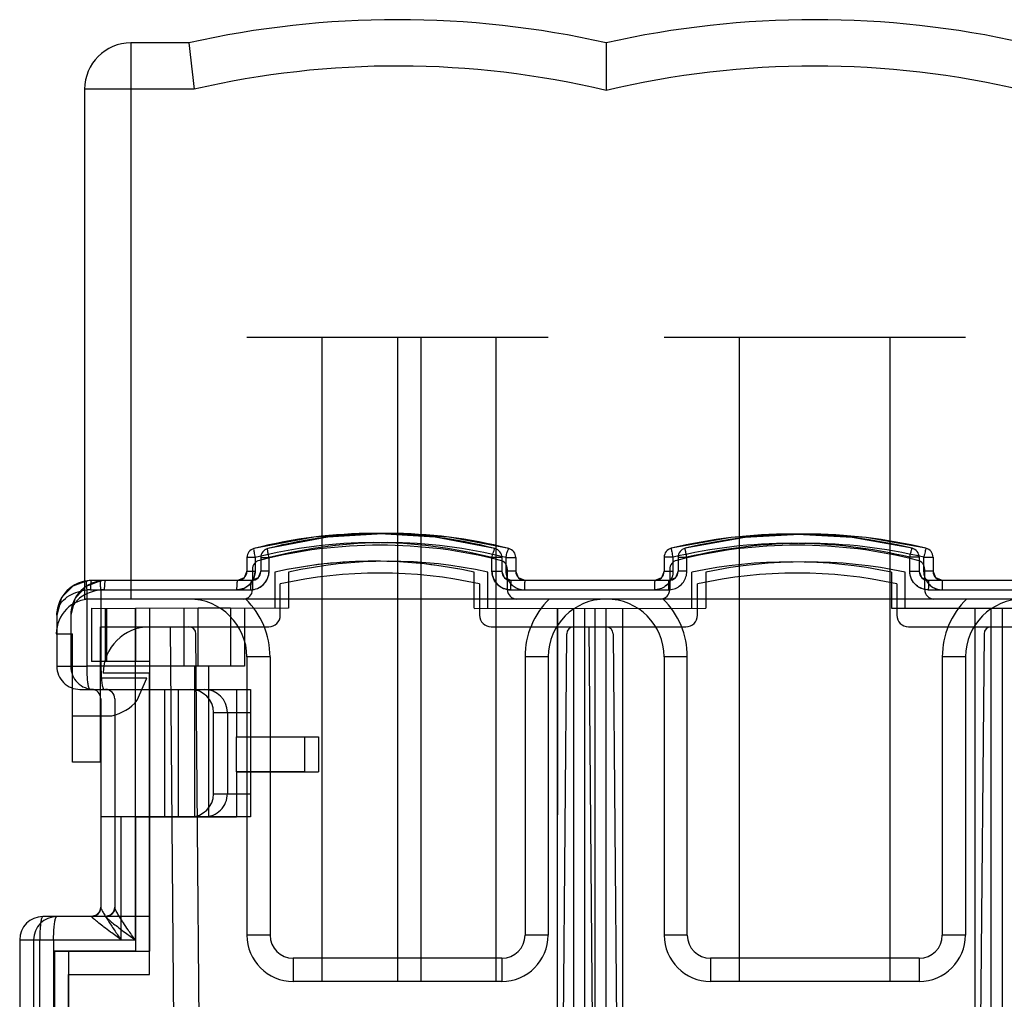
# Model space of a CAD drawing. Header units: millimetres. Extents: x 12.7 to 97.9, y 37.9 to 115.1.
# Tile 2 of 4: x 12.7 to 55.2, y 72.9 to 115.1. Entities that reach past the tile are written whole.
import ezdxf

# ---------------------------------------------------------------- set-up
doc = ezdxf.new("R2010")
doc.units = ezdxf.units.MM
doc.header["$LTSCALE"] = 9.928745
doc.layers.get('0').update_dxf_attribs({"linetype": 'CONTINUOUS'})
doc.layers.add('INTFCLR_14552', color=7, linetype='CONTINUOUS')
doc.layers.add('INTFCLR_40899', color=7, linetype='CONTINUOUS')

msp = doc.modelspace()

# ---------------------------------------------------------------- linework, layer by layer
at = {"color": 7}
for p, q in [((22.781, 91.413), (22.781, 90.531)), ((33.781, 90.531), (33.781, 91.413)), ((40.781, 91.413), (40.781, 90.531)), ((51.781, 90.531), (51.781, 91.413)), ((23.981, 89.431), (23.981, 90.781)), ((32.581, 90.781), (32.581, 89.431)), ((41.981, 89.431), (41.981, 90.781)), ((50.581, 90.781), (50.581, 89.431)), ((22.381, 90.131), (15.821, 90.131)), ((40.381, 90.131), (34.181, 90.131)), ((58.381, 90.131), (52.181, 90.131)), ((16.221, 83.091), (16.221, 88.931)), ((16.221, 88.931), (23.481, 88.931)), ((19.657, 41.231), (19.241, 88.931)), ((33.081, 88.931), (41.481, 88.931)), ((37.291, 88.931), (37.707, 41.231)), ((51.081, 88.931), (59.481, 88.931)), ((14.321, 88.631), (15.021, 88.631)), ((15.021, 83.091), (15.021, 88.631)), ((20.718, 45.709), (20.343, 88.631)), ((35.963, 45.709), (36.338, 88.633)), ((38.343, 88.633), (38.718, 45.709)), ((54.338, 88.633), (53.963, 45.709)), ((18.221, 86.711), (16.221, 86.711)), ((18.341, 86.931), (16.341, 86.931)), ((17.811, 85.763), (18.221, 86.711)), ((18.341, 73.931), (18.341, 86.931)), ((15.021, 85.091), (16.721, 85.091)), ((16.221, 83.091), (15.021, 83.091)), ((14.841, 38.931), (14.841, 73.931)), ((14.841, 73.931), (18.341, 73.931))]:
    msp.add_line(p, q, dxfattribs=at)
for centre, radius, start, end in [((28.281, 71.454), 21, 75.674, 104.326), ((46.281, 71.454), 21, 75.674, 104.326), ((23.181, 91.413), 0.4, 104.3339, 180), ((33.381, 91.413), 0.4, 0, 75.6661), ((41.181, 91.413), 0.4, 104.3339, 180), ((51.381, 91.413), 0.4, 0, 75.6661), ((28.281, 71.454), 19.8, 77.457, 102.543), ((46.281, 71.454), 19.8, 77.457, 102.543), ((22.381, 90.531), 0.4, 270, 360), ((34.181, 90.531), 0.4, 180, 270), ((40.381, 90.531), 0.4, 270, 360), ((52.181, 90.531), 0.4, 180, 270), ((15.821, 88.631), 1.5, 90, 180), ((23.481, 89.431), 0.5, 270, 360), ((33.081, 89.431), 0.5, 180, 270), ((41.481, 89.431), 0.5, 270, 360), ((51.081, 89.431), 0.5, 180, 270), ((18.341, 86.931), 2, 90, 180), ((20.043, 88.631), 0.3, 0.5, 90), ((36.638, 88.631), 0.3, 90, 179.5), ((38.043, 88.631), 0.3, 0.5, 90), ((54.638, 88.631), 0.3, 90, 179.5), ((16.272, 87.04), 2, 282.9722, 320.3262)]:
    msp.add_arc(centre, radius, start, end, dxfattribs=at)
at = {"layer": 'INTFCLR_14552', "color": 7}
for p, q in [((17.54, 114.131), (17.54, 90.131)), ((20.04, 114.131), (17.54, 114.131)), ((15.54, 112.131), (15.54, 90.131)), ((20.265, 112.131), (15.54, 112.131)), ((22.54, 101.431), (35.54, 101.431)), ((25.79, 73.631), (25.79, 101.431)), ((29.04, 101.431), (29.04, 73.631)), ((30.04, 101.431), (30.04, 73.631)), ((33.29, 73.631), (33.29, 101.431)), ((40.54, 101.431), (53.54, 101.431)), ((43.79, 73.631), (43.79, 101.431)), ((50.29, 73.631), (50.29, 101.431)), ((96.54, 90.131), (15.54, 90.131)), ((22.54, 87.631), (22.54, 75.631)), ((23.54, 87.631), (22.54, 87.631)), ((23.54, 87.631), (23.54, 75.631)), ((34.54, 87.641), (34.54, 75.631)), ((35.54, 87.641), (34.54, 87.641)), ((35.54, 87.641), (35.54, 75.631)), ((40.54, 87.641), (40.54, 75.631)), ((41.54, 87.641), (40.54, 87.641)), ((41.54, 75.631), (41.54, 87.641)), ((52.54, 87.641), (52.54, 75.631)), ((53.54, 87.641), (52.54, 87.641)), ((53.54, 87.641), (53.54, 75.631)), ((23.54, 75.631), (22.54, 75.631)), ((35.54, 75.631), (34.54, 75.631)), ((41.54, 75.631), (40.54, 75.631)), ((53.54, 75.631), (52.54, 75.631)), ((24.54, 74.631), (24.54, 73.631)), ((33.54, 74.631), (24.54, 74.631)), ((33.54, 74.631), (33.54, 73.631)), ((42.54, 74.631), (42.54, 73.631)), ((51.54, 74.631), (42.54, 74.631)), ((51.54, 74.631), (51.54, 73.631)), ((33.54, 73.631), (24.54, 73.631)), ((51.54, 73.631), (42.54, 73.631))]:
    msp.add_line(p, q, dxfattribs=at)
for centre, radius, start, end in [((29.04, 74.131), 41, 77.3196, 102.6804), ((47.04, 74.131), 41, 77.3196, 102.6804), ((17.54, 112.131), 2, 90, 180), ((734.761, 193.535), 719.118, 186.339468, 186.499824), ((29.04, 74.131), 39, 76.6576, 103.0028), ((47.04, 74.131), 39, 76.6576, 103.3424), ((20.04, 87.631), 2.5, 0, 90), ((20.04, 87.631), 3.5, 0, 45.5863), ((38.03, 87.641), 3.49, 134.4808, 180.0002), ((38.03, 87.641), 2.49, 90, 180), ((38.05, 87.641), 2.49, 0, 90), ((38.05, 87.641), 3.49, 0, 45.5193), ((56.03, 87.641), 3.49, 134.4808, 180.0002), ((56.03, 87.641), 2.49, 90, 180), ((24.54, 75.631), 2, 180, 270), ((24.54, 75.631), 1, 180, 269.9995), ((33.54, 75.631), 2, 270, 360), ((33.54, 75.631), 1, 270.0005, 360), ((42.54, 75.631), 2, 180, 270), ((42.54, 75.631), 1, 180, 269.9995), ((51.54, 75.631), 2, 270, 360), ((51.54, 75.631), 1, 270.0005, 360)]:
    msp.add_arc(centre, radius, start, end, dxfattribs=at)
msp.add_open_spline([(38.04, 114.131), (38.04, 114.107), (38.04, 114.009), (38.04, 113.795), (38.04, 113.463), (38.04, 113.052), (38.04, 112.582), (38.04, 112.254), (38.04, 112.078)], degree=3, knots=[0, 0, 0, 0, 0.035028, 0.142338, 0.313412, 0.520743, 0.742379, 1, 1, 1, 1], dxfattribs=at)
at = {"layer": 'INTFCLR_40899', "color": 7}
for p, q in [((22.541, 91.923), (22.541, 91.331)), ((22.899, 91.923), (22.541, 91.923)), ((22.898, 91.923), (22.898, 91.331)), ((22.898, 91.923), (22.898, 91.331)), ((23.141, 91.923), (23.141, 91.331)), ((23.141, 91.923), (23.498, 91.923)), ((23.498, 91.331), (23.498, 91.923)), ((23.498, 91.331), (23.498, 91.923)), ((33.112, 91.331), (33.112, 91.923)), ((33.541, 91.923), (33.112, 91.923)), ((33.112, 91.331), (33.112, 91.923)), ((33.541, 91.923), (33.541, 91.331)), ((33.712, 91.923), (33.712, 91.331)), ((33.712, 91.923), (34.141, 91.923)), ((33.712, 91.923), (33.712, 91.331)), ((34.141, 91.923), (34.141, 91.331)), ((40.541, 91.931), (40.541, 91.331)), ((40.922, 91.931), (40.541, 91.931)), ((40.922, 91.931), (40.922, 91.331)), ((40.922, 91.931), (40.922, 91.331)), ((41.141, 91.931), (41.141, 91.331)), ((41.141, 91.931), (41.522, 91.931)), ((41.522, 91.331), (41.522, 91.931)), ((41.522, 91.331), (41.522, 91.931)), ((51.135, 91.331), (51.135, 91.931)), ((51.541, 91.931), (51.135, 91.931)), ((51.135, 91.331), (51.135, 91.931)), ((51.541, 91.931), (51.541, 91.331)), ((51.735, 91.931), (51.735, 91.331)), ((51.735, 91.931), (52.141, 91.931)), ((51.735, 91.931), (51.735, 91.331)), ((52.141, 91.931), (52.141, 91.331)), ((22.541, 91.331), (22.898, 91.331)), ((23.498, 91.331), (23.141, 91.331)), ((33.112, 91.331), (33.541, 91.331)), ((34.141, 91.331), (33.712, 91.331)), ((40.541, 91.331), (40.922, 91.331)), ((41.522, 91.331), (41.141, 91.331)), ((51.135, 91.331), (51.541, 91.331)), ((52.141, 91.331), (51.735, 91.331)), ((22.741, 90.931), (15.84, 90.931)), ((23.741, 91.291), (23.74, 89.73)), ((23.741, 91.291), (23.741, 89.731)), ((24.341, 91.291), (24.341, 89.731)), ((32.34, 89.732), (32.341, 91.291)), ((32.341, 89.731), (32.341, 91.291)), ((32.941, 89.731), (32.941, 91.291)), ((40.741, 90.931), (33.941, 90.931)), ((41.741, 89.731), (41.741, 91.291)), ((42.341, 91.291), (42.341, 89.731)), ((50.341, 91.291), (50.341, 89.731)), ((50.941, 89.731), (50.941, 91.291)), ((58.741, 90.931), (51.941, 90.931)), ((15.645, 87.231), (15.645, 90.522)), ((15.646, 87.231), (15.646, 90.522)), ((15.789, 90.531), (22.697, 90.531)), ((16.245, 90.522), (16.245, 87.231)), ((16.246, 90.522), (16.246, 87.231)), ((33.913, 90.531), (40.721, 90.531)), ((51.936, 90.531), (58.745, 90.531)), ((15.841, 89.731), (15.841, 87.431)), ((15.841, 89.731), (17.741, 89.73)), ((16.441, 87.431), (16.441, 89.731)), ((16.501, 87.431), (16.501, 89.731)), ((17.741, 86.231), (17.74, 89.731)), ((20.441, 89.731), (17.741, 89.73)), ((18.341, 89.731), (18.341, 86.231)), ((19.84, 87.232), (19.841, 89.73)), ((19.841, 87.231), (19.841, 89.731)), ((20.441, 87.231), (20.441, 89.731)), ((21.841, 89.731), (20.441, 89.731)), ((21.841, 89.731), (21.84, 87.23)), ((21.841, 89.731), (21.841, 87.231)), ((24.341, 89.731), (21.841, 89.73)), ((22.441, 89.731), (22.441, 87.231)), ((32.34, 89.73), (42.341, 89.731)), ((35.93, 58.429), (35.951, 89.73)), ((35.941, 58.431), (35.941, 89.731)), ((36.641, 46.081), (36.641, 89.731)), ((37.118, 40.431), (37.118, 89.731)), ((37.564, 40.431), (37.564, 89.731)), ((38.041, 46.081), (38.041, 89.731)), ((38.741, 89.731), (38.741, 58.431)), ((50.341, 89.731), (60.341, 89.731)), ((53.941, 89.731), (53.941, 58.431)), ((54.641, 46.081), (54.641, 89.731)), ((55.137, 40.431), (55.137, 89.731)), ((14.341, 89.431), (14.341, 87.231)), ((14.941, 89.431), (14.941, 87.231)), ((14.341, 87.231), (15.646, 87.231)), ((22.441, 87.231), (15.646, 87.231)), ((18.341, 87.431), (15.841, 87.431)), ((20.291, 80.731), (20.291, 87.231)), ((20.291, 80.731), (20.291, 87.231)), ((20.891, 87.231), (20.891, 80.731)), ((20.891, 87.231), (20.891, 80.731)), ((15.341, 86.231), (17.741, 86.231)), ((17.74, 86.23), (22.691, 86.231)), ((17.741, 80.731), (17.741, 86.231)), ((18.341, 86.231), (18.341, 80.731)), ((18.991, 86.231), (18.991, 80.731)), ((19.591, 80.731), (19.591, 86.231)), ((22.091, 86.23), (22.09, 84.182)), ((22.091, 86.231), (22.091, 84.181)), ((22.691, 86.231), (22.691, 84.181)), ((16.241, 85.831), (16.241, 76.819)), ((16.841, 85.831), (16.841, 76.819)), ((21.101, 81.731), (21.101, 85.231)), ((21.101, 85.231), (22.691, 85.231)), ((21.701, 85.231), (21.701, 81.731)), ((22.09, 84.18), (25.624, 84.181)), ((22.091, 82.681), (22.091, 84.181)), ((22.691, 84.181), (22.691, 82.681)), ((25.024, 84.181), (25.024, 82.681)), ((25.024, 84.18), (25.024, 82.68)), ((25.624, 84.181), (25.624, 82.681)), ((22.091, 82.682), (22.09, 80.73)), ((25.024, 82.68), (22.091, 82.682)), ((22.091, 82.681), (22.091, 80.731)), ((22.091, 82.681), (25.624, 82.681)), ((22.691, 82.681), (22.691, 80.731)), ((21.101, 81.731), (22.691, 81.731)), ((17.115, 80.731), (16.241, 80.731)), ((17.115, 75.431), (17.115, 80.731)), ((22.691, 80.731), (17.115, 80.731)), ((17.115, 75.431), (17.115, 80.731)), ((17.715, 80.731), (17.715, 75.431)), ((17.715, 80.731), (17.715, 75.431)), ((17.743, 80.732), (17.739, 74.93)), ((17.741, 80.731), (17.741, 74.931)), ((18.341, 80.731), (18.341, 74.931)), ((18.341, 76.431), (13.74, 76.431)), ((12.741, 75.431), (12.741, 71.431)), ((12.741, 75.431), (13.604, 75.431)), ((13.341, 75.431), (13.341, 71.431)), ((13.604, 71.431), (13.604, 75.431)), ((13.604, 75.431), (17.715, 75.431)), ((13.604, 71.431), (13.604, 75.431)), ((14.204, 75.431), (14.204, 71.431)), ((14.204, 75.431), (14.204, 71.431)), ((14.241, 74.932), (14.24, 71.932)), ((17.739, 74.93), (14.241, 74.932)), ((14.241, 74.931), (14.241, 71.931)), ((14.241, 74.931), (18.341, 74.931)), ((14.841, 74.931), (14.841, 71.931))]:
    msp.add_line(p, q, dxfattribs=at)
for points in [[(28.041, 92.964), (25.422, 92.8), (22.842, 92.31)], [(28.641, 92.964), (26.022, 92.8), (23.442, 92.31)], [(33.24, 92.31), (30.661, 92.8), (28.041, 92.964)], [(33.84, 92.31), (31.261, 92.8), (28.641, 92.964)], [(46.041, 92.936), (43.426, 92.782), (40.847, 92.32)], [(46.641, 92.936), (44.026, 92.782), (41.447, 92.32)], [(51.234, 92.32), (48.656, 92.782), (46.041, 92.936)], [(51.834, 92.32), (49.256, 92.782), (46.641, 92.936)], [(22.541, 91.331), (22.425, 91.049), (22.141, 90.931)], [(23.141, 91.331), (23.025, 91.05), (22.741, 90.931)], [(33.941, 90.931), (33.657, 91.049), (33.541, 91.331)], [(34.541, 90.931), (34.257, 91.049), (34.141, 91.331)], [(40.541, 91.331), (40.423, 91.048), (40.141, 90.931)], [(41.141, 91.331), (41.024, 91.048), (40.741, 90.931)], [(51.941, 90.931), (51.658, 91.048), (51.541, 91.331)], [(52.541, 90.931), (52.258, 91.048), (52.141, 91.331)], [(15.645, 90.918), (15.027, 90.691), (14.55, 90.195), (14.341, 89.43)], [(16.246, 90.918), (15.594, 90.669), (15.122, 90.145), (14.941, 89.432)], [(15.841, 90.931), (15.743, 90.928), (15.646, 90.918)], [(16.441, 90.931), (16.343, 90.928), (16.246, 90.918)], [(16.241, 76.831), (16.187, 76.63), (16.04, 76.484), (15.841, 76.431)], [(16.841, 76.831), (16.787, 76.63), (16.64, 76.484), (16.441, 76.431)]]:
    msp.add_lwpolyline(points, dxfattribs=at)
for centre, radius, start, end in [((28.041, 71.964), 21, 75.6661, 104.3339), ((28.641, 71.964), 21, 75.6661, 104.3339), ((46.041, 70.736), 22.2, 76.4706, 103.5294), ((46.641, 70.736), 22.2, 76.4706, 103.5294), ((22.941, 91.923), 0.4, 104.341, 180), ((28.005, 71.911), 20.653, 75.6844, 104.3156), ((23.541, 91.923), 0.4, 104.3337, 180.0009), ((28.605, 71.911), 20.653, 75.6844, 104.3156), ((33.141, 91.923), 0.4, 359.9989, 75.6662), ((33.741, 91.923), 0.4, 0, 75.6637), ((40.941, 91.931), 0.4, 103.5326, 180), ((46.029, 70.68), 21.856, 76.4879, 103.5121), ((41.541, 91.931), 0.4, 103.5293, 180.001), ((46.629, 70.68), 21.856, 76.4879, 103.5121), ((51.141, 91.931), 0.4, 359.999, 76.4706), ((51.741, 91.931), 0.4, 0, 76.4696), ((28.041, 71.964), 19.8, 77.457, 102.543), ((28.034, 72.012), 19.752, 89.9823, 102.5544), ((28.641, 71.964), 19.8, 77.457, 102.543), ((28.038, 71.929), 19.835, 77.4698, 89.9923), ((22.098, 91.331), 0.801, 269.9611, 359.9585), ((22.141, 91.331), 0.4, 270, 360), ((22.698, 91.331), 0.8, 269.9523, 359.9671), ((22.741, 91.331), 0.4, 270, 360), ((33.912, 91.331), 0.8, 180.0225, 270.0598), ((33.941, 91.331), 0.4, 180, 270), ((34.541, 91.331), 0.4, 180, 270), ((40.141, 91.331), 0.4, 270, 360), ((40.741, 91.331), 0.4, 270, 360), ((46.041, 70.736), 21, 78.1844, 101.8156), ((46.641, 70.736), 21, 78.1844, 101.8156), ((51.941, 91.331), 0.4, 180, 270), ((52.541, 91.331), 0.4, 180, 270), ((15.841, 89.431), 1.5, 90, 180), ((16.441, 89.431), 1.5, 90, 180), ((15.789, 89.425), 1.106, 90.0189, 97.4578), ((15.789, 89.428), 1.103, 90.0012, 97.4609), ((16.389, 89.421), 1.11, 90.0293, 97.4461), ((16.389, 89.427), 1.103, 89.9972, 97.4546), ((15.341, 87.231), 1, 180, 270.0002), ((15.941, 87.231), 1, 180, 270.0009), ((15.841, 85.831), 0.4, 359.9919, 90.0105), ((16.441, 85.831), 0.4, 359.9904, 89.9537), ((15.841, 76.831), 0.4, 269.9919, 0.0105), ((16.441, 76.831), 0.4, 270, 360), ((13.741, 75.431), 1, 90, 180), ((14.341, 75.431), 1, 90, 180)]:
    msp.add_arc(centre, radius, start, end, dxfattribs=at)
for centre, major_axis, start_param, end_param in [((20.101, 85.231), (1, 0), 0, 1.570796), ((20.701, 85.231), (0, 1), -1.570796, 0), ((20.101, 81.731), (1, 0), -1.570796, 0), ((20.701, 81.731), (0, 1), -3.141593, -1.570796)]:
    msp.add_ellipse(centre, major_axis=major_axis, ratio=1, start_param=start_param, end_param=end_param, dxfattribs=at)
for points, knots in [([(22.835, 92.297), (22.83, 92.279), (22.838, 92.23), (22.848, 92.147), (22.87, 92.04), (22.889, 91.963), (22.899, 91.923)], [0, 0, 0, 0, 0.143468, 0.375578, 0.670356, 1, 1, 1, 1]), ([(22.842, 92.31), (22.839, 92.309), (22.836, 92.304), (22.836, 92.299), (22.836, 92.297)], [0, 0, 0, 0, 0.543428, 1, 1, 1, 1]), ([(23.442, 92.193), (23.439, 92.214), (23.435, 92.249), (23.433, 92.284), (23.436, 92.309), (23.442, 92.31)], [0, 0, 0, 0, 0.523048, 0.85846, 1, 1, 1, 1]), ([(23.498, 91.923), (23.49, 91.955), (23.475, 92.019), (23.456, 92.109), (23.446, 92.166), (23.442, 92.193)], [0, 0, 0, 0, 0.36703, 0.70786, 1, 1, 1, 1]), ([(33.112, 91.923), (33.12, 91.956), (33.138, 92.022), (33.164, 92.114), (33.182, 92.172), (33.191, 92.199)], [0, 0, 0, 0, 0.364648, 0.705991, 1, 1, 1, 1]), ([(33.191, 92.199), (33.197, 92.22), (33.209, 92.256), (33.224, 92.286), (33.234, 92.311), (33.24, 92.31)], [0, 0, 0, 0, 0.532583, 0.87129, 1, 1, 1, 1]), ([(33.712, 91.923), (33.721, 91.949), (33.734, 92.01), (33.758, 92.1), (33.785, 92.185), (33.807, 92.251), (33.824, 92.287), (33.829, 92.301)], [0, 0, 0, 0, 0.211597, 0.474387, 0.698854, 0.887997, 1, 1, 1, 1]), ([(33.84, 92.31), (33.837, 92.311), (33.833, 92.307), (33.83, 92.303), (33.829, 92.301)], [0, 0, 0, 0, 0.496812, 1, 1, 1, 1]), ([(40.846, 92.309), (40.844, 92.292), (40.857, 92.246), (40.869, 92.162), (40.893, 92.053), (40.913, 91.974), (40.922, 91.931)], [0, 0, 0, 0, 0.134102, 0.363216, 0.662223, 1, 1, 1, 1]), ([(40.847, 92.32), (40.845, 92.32), (40.846, 92.314), (40.846, 92.311), (40.846, 92.309)], [0, 0, 0, 0, 0.476579, 1, 1, 1, 1]), ([(41.462, 92.205), (41.458, 92.225), (41.449, 92.262), (41.449, 92.293), (41.442, 92.319), (41.447, 92.32)], [0, 0, 0, 0, 0.538425, 0.878165, 1, 1, 1, 1]), ([(41.522, 91.931), (41.514, 91.965), (41.499, 92.029), (41.479, 92.12), (41.467, 92.178), (41.462, 92.205)], [0, 0, 0, 0, 0.36652, 0.707581, 1, 1, 1, 1]), ([(51.135, 91.931), (51.144, 91.965), (51.159, 92.03), (51.182, 92.122), (51.196, 92.18), (51.203, 92.207)], [0, 0, 0, 0, 0.365772, 0.706992, 1, 1, 1, 1]), ([(51.203, 92.207), (51.208, 92.227), (51.215, 92.266), (51.231, 92.291), (51.23, 92.321), (51.234, 92.32)], [0, 0, 0, 0, 0.542134, 0.88325, 1, 1, 1, 1]), ([(51.83, 92.311), (51.828, 92.293), (51.811, 92.249), (51.794, 92.165), (51.765, 92.055), (51.745, 91.974), (51.735, 91.931)], [0, 0, 0, 0, 0.131947, 0.361005, 0.661664, 1, 1, 1, 1]), ([(51.834, 92.32), (51.833, 92.321), (51.833, 92.314), (51.829, 92.313), (51.827, 92.312)], [0, 0, 0, 0, 0.424531, 1, 1, 1, 1]), ([(22.898, 91.331), (22.897, 91.248), (22.871, 91.08), (22.756, 90.853), (22.576, 90.673), (22.348, 90.558), (22.18, 90.532), (22.097, 90.531)], [0, 0, 0, 0, 0.199179, 0.399248, 0.599408, 0.799742, 1, 1, 1, 1]), ([(22.697, 90.531), (22.781, 90.532), (22.949, 90.558), (23.176, 90.673), (23.356, 90.854), (23.471, 91.081), (23.497, 91.248), (23.498, 91.331)], [0, 0, 0, 0, 0.200605, 0.401141, 0.601327, 0.801221, 1, 1, 1, 1]), ([(33.913, 90.531), (33.829, 90.532), (33.661, 90.558), (33.434, 90.673), (33.253, 90.854), (33.139, 91.08), (33.113, 91.248), (33.112, 91.331)], [0, 0, 0, 0, 0.200245, 0.400763, 0.600948, 0.800924, 1, 1, 1, 1]), ([(33.712, 91.331), (33.712, 91.245), (33.743, 91.059), (33.872, 90.826), (34.059, 90.659), (34.27, 90.556), (34.429, 90.531), (34.513, 90.531)], [0, 0, 0, 0, 0.2068, 0.441237, 0.624021, 0.798596, 1, 1, 1, 1]), ([(40.922, 91.331), (40.922, 91.244), (40.894, 91.073), (40.775, 90.846), (40.597, 90.671), (40.373, 90.558), (40.206, 90.531), (40.121, 90.531)], [0, 0, 0, 0, 0.207587, 0.406985, 0.604896, 0.794937, 1, 1, 1, 1]), ([(40.922, 91.331), (40.921, 91.247), (40.895, 91.08), (40.78, 90.853), (40.599, 90.673), (40.372, 90.558), (40.204, 90.532), (40.121, 90.531)], [0, 0, 0, 0, 0.199784, 0.399904, 0.599879, 0.799996, 1, 1, 1, 1]), ([(40.721, 90.531), (40.804, 90.532), (40.973, 90.558), (41.2, 90.673), (41.38, 90.853), (41.495, 91.08), (41.521, 91.248), (41.522, 91.331)], [0, 0, 0, 0, 0.20046, 0.400797, 0.600749, 0.800623, 1, 1, 1, 1]), ([(51.936, 90.531), (51.842, 90.531), (51.653, 90.565), (51.388, 90.72), (51.186, 90.985), (51.136, 91.216), (51.135, 91.331)], [0, 0, 0, 0, 0.226273, 0.450995, 0.72435, 1, 1, 1, 1]), ([(51.936, 90.531), (51.853, 90.532), (51.685, 90.558), (51.458, 90.673), (51.278, 90.854), (51.163, 91.08), (51.136, 91.248), (51.135, 91.331)], [0, 0, 0, 0, 0.199803, 0.400363, 0.60082, 0.801016, 1, 1, 1, 1]), ([(51.735, 91.331), (51.735, 91.268), (51.751, 91.14), (51.821, 90.953), (51.938, 90.786), (52.099, 90.65), (52.3, 90.555), (52.454, 90.531), (52.536, 90.531)], [0, 0, 0, 0, 0.151071, 0.305533, 0.472986, 0.634155, 0.803066, 1, 1, 1, 1]), ([(51.735, 91.331), (51.736, 91.247), (51.762, 91.079), (51.878, 90.853), (52.058, 90.673), (52.285, 90.557), (52.453, 90.532), (52.536, 90.531)], [0, 0, 0, 0, 0.200663, 0.400345, 0.599714, 0.799376, 1, 1, 1, 1]), ([(15.646, 90.522), (15.639, 90.57), (15.632, 90.641), (15.626, 90.734), (15.624, 90.795), (15.625, 90.845), (15.629, 90.879), (15.633, 90.899), (15.637, 90.91), (15.642, 90.918), (15.646, 90.918)], [0, 0, 0, 0, 0.362748, 0.537797, 0.692809, 0.817888, 0.910429, 0.944383, 0.970222, 1, 1, 1, 1]), ([(15.841, 90.931), (15.837, 90.931), (15.831, 90.924), (15.826, 90.913), (15.818, 90.893), (15.811, 90.86), (15.803, 90.81), (15.797, 90.748), (15.791, 90.654), (15.789, 90.58), (15.789, 90.531)], [0, 0, 0, 0, 0.029654, 0.055444, 0.08936, 0.181888, 0.307094, 0.4624, 0.637724, 1, 1, 1, 1]), ([(16.246, 90.522), (16.239, 90.57), (16.232, 90.642), (16.226, 90.735), (16.224, 90.795), (16.225, 90.845), (16.229, 90.879), (16.233, 90.899), (16.237, 90.91), (16.242, 90.918), (16.246, 90.918)], [0, 0, 0, 0, 0.363595, 0.538795, 0.693759, 0.818604, 0.910828, 0.944632, 0.970346, 1, 1, 1, 1]), ([(16.441, 90.931), (16.437, 90.931), (16.431, 90.924), (16.426, 90.913), (16.418, 90.893), (16.411, 90.86), (16.403, 90.81), (16.397, 90.748), (16.391, 90.654), (16.389, 90.58), (16.389, 90.531)], [0, 0, 0, 0, 0.029654, 0.055444, 0.08936, 0.181887, 0.307092, 0.462397, 0.637721, 1, 1, 1, 1]), ([(22.141, 90.931), (22.139, 90.931), (22.136, 90.929), (22.13, 90.919), (22.123, 90.897), (22.115, 90.86), (22.109, 90.81), (22.104, 90.748), (22.099, 90.654), (22.097, 90.58), (22.097, 90.531)], [0, 0, 0, 0, 0.010714, 0.027799, 0.086288, 0.178472, 0.303859, 0.459734, 0.635862, 1, 1, 1, 1]), ([(22.741, 90.931), (22.739, 90.931), (22.736, 90.929), (22.73, 90.919), (22.723, 90.897), (22.715, 90.86), (22.709, 90.81), (22.704, 90.748), (22.699, 90.654), (22.697, 90.58), (22.697, 90.531)], [0, 0, 0, 0, 0.010714, 0.027799, 0.086288, 0.178472, 0.303859, 0.459734, 0.635862, 1, 1, 1, 1]), ([(33.941, 90.931), (33.94, 90.931), (33.937, 90.928), (33.935, 90.923), (33.932, 90.913), (33.929, 90.894), (33.925, 90.861), (33.92, 90.811), (33.917, 90.749), (33.915, 90.679), (33.913, 90.605), (33.913, 90.556), (33.913, 90.531)], [0, 0, 0, 0, 0.007661, 0.022699, 0.046224, 0.078417, 0.16882, 0.293638, 0.450415, 0.628715, 0.816072, 1, 1, 1, 1]), ([(34.541, 90.931), (34.54, 90.931), (34.537, 90.928), (34.535, 90.923), (34.532, 90.913), (34.529, 90.894), (34.525, 90.861), (34.52, 90.811), (34.517, 90.749), (34.515, 90.679), (34.513, 90.605), (34.513, 90.556), (34.513, 90.531)], [0, 0, 0, 0, 0.007662, 0.0227, 0.046225, 0.078418, 0.168821, 0.293639, 0.450416, 0.628715, 0.816072, 1, 1, 1, 1]), ([(40.141, 90.931), (40.14, 90.931), (40.138, 90.928), (40.137, 90.922), (40.135, 90.913), (40.133, 90.9), (40.131, 90.883), (40.129, 90.854), (40.126, 90.81), (40.124, 90.748), (40.122, 90.678), (40.121, 90.605), (40.121, 90.555), (40.121, 90.531)], [0, 0, 0, 0, 0.006475, 0.021281, 0.045033, 0.077723, 0.119253, 0.169498, 0.295591, 0.453015, 0.631206, 0.817695, 1, 1, 1, 1]), ([(40.741, 90.931), (40.74, 90.931), (40.738, 90.928), (40.737, 90.922), (40.735, 90.913), (40.733, 90.9), (40.731, 90.883), (40.729, 90.854), (40.726, 90.81), (40.724, 90.748), (40.722, 90.678), (40.721, 90.605), (40.721, 90.555), (40.721, 90.531)], [0, 0, 0, 0, 0.006475, 0.021281, 0.045033, 0.077723, 0.119253, 0.169498, 0.295592, 0.453015, 0.631207, 0.817695, 1, 1, 1, 1]), ([(51.941, 90.931), (51.94, 90.931), (51.94, 90.93), (51.94, 90.929), (51.94, 90.926), (51.94, 90.923), (51.94, 90.919), (51.939, 90.911), (51.939, 90.9), (51.939, 90.883), (51.938, 90.863), (51.938, 90.84), (51.938, 90.802), (51.937, 90.748), (51.937, 90.678), (51.937, 90.605), (51.936, 90.555), (51.936, 90.531)], [0, 0, 0, 0, 0.001268, 0.004835, 0.010729, 0.018939, 0.029449, 0.042245, 0.074628, 0.115954, 0.16609, 0.224903, 0.292258, 0.450145, 0.629105, 0.816577, 1, 1, 1, 1]), ([(52.541, 90.931), (52.54, 90.931), (52.54, 90.93), (52.54, 90.929), (52.54, 90.926), (52.54, 90.923), (52.54, 90.919), (52.539, 90.911), (52.539, 90.9), (52.539, 90.883), (52.538, 90.863), (52.538, 90.84), (52.538, 90.802), (52.537, 90.748), (52.537, 90.678), (52.537, 90.605), (52.536, 90.555), (52.536, 90.531)], [0, 0, 0, 0, 0.001268, 0.004835, 0.010729, 0.018939, 0.029449, 0.042245, 0.074628, 0.115953, 0.16609, 0.224903, 0.292258, 0.450144, 0.629104, 0.816577, 1, 1, 1, 1]), ([(14.341, 89.431), (14.341, 89.541), (14.386, 89.753), (14.575, 90.051), (14.873, 90.295), (15.251, 90.456), (15.516, 90.511), (15.646, 90.522)], [0, 0, 0, 0, 0.178126, 0.339827, 0.564215, 0.789847, 1, 1, 1, 1]), ([(16.246, 90.522), (16.132, 90.511), (15.904, 90.469), (15.59, 90.349), (15.315, 90.174), (15.113, 89.964), (14.975, 89.713), (14.941, 89.53), (14.941, 89.431)], [0, 0, 0, 0, 0.184539, 0.3726, 0.541315, 0.706909, 0.83899, 1, 1, 1, 1]), ([(17.741, 89.732), (17.741, 89.503), (17.741, 88.918), (17.74, 88.151), (17.74, 87.612), (17.74, 87.431)], [0, 0, 0, 0, 0.297546, 0.763273, 1, 1, 1, 1]), ([(15.776, 86.231), (15.755, 86.231), (15.721, 86.313), (15.695, 86.434), (15.667, 86.654), (15.65, 86.923), (15.646, 87.124), (15.646, 87.231)], [0, 0, 0, 0, 0.061671, 0.198536, 0.41132, 0.686954, 1, 1, 1, 1]), ([(16.246, 87.231), (16.246, 87.128), (16.249, 86.934), (16.265, 86.671), (16.292, 86.448), (16.318, 86.321), (16.353, 86.231), (16.376, 86.231)], [0, 0, 0, 0, 0.30172, 0.566607, 0.78523, 0.934445, 1, 1, 1, 1]), ([(17.74, 86.232), (17.74, 86.495), (17.741, 86.895), (17.741, 87.295), (17.741, 87.431)], [0, 0, 0, 0, 0.659575, 1, 1, 1, 1]), ([(17.743, 80.732), (18.027, 80.732), (18.595, 80.731), (19.444, 80.73), (20.009, 80.731), (20.29, 80.731)], [0, 0, 0, 0, 0.335253, 0.668452, 1, 1, 1, 1]), ([(20.29, 80.731), (20.489, 80.731), (20.888, 80.731), (21.488, 80.731), (21.889, 80.73), (22.09, 80.73)], [0, 0, 0, 0, 0.331369, 0.66483, 1, 1, 1, 1]), ([(15.847, 76.423), (15.897, 76.424), (16, 76.447), (16.134, 76.533), (16.218, 76.668), (16.241, 76.77), (16.241, 76.819)], [0, 0, 0, 0, 0.243478, 0.501314, 0.758313, 1, 1, 1, 1]), ([(16.241, 76.819), (16.241, 76.815), (16.242, 76.805), (16.251, 76.779), (16.269, 76.737), (16.299, 76.678), (16.338, 76.607), (16.383, 76.529), (16.455, 76.411), (16.554, 76.254), (16.683, 76.057), (16.821, 75.852), (16.966, 75.642), (17.065, 75.502), (17.115, 75.431)], [0, 0, 0, 0, 0.007945, 0.018991, 0.049837, 0.090902, 0.14021, 0.195905, 0.25686, 0.390739, 0.535018, 0.686171, 0.841711, 1, 1, 1, 1]), ([(16.841, 76.819), (16.841, 76.77), (16.818, 76.668), (16.734, 76.533), (16.6, 76.447), (16.497, 76.424), (16.447, 76.423)], [0, 0, 0, 0, 0.24169, 0.49869, 0.756526, 1, 1, 1, 1]), ([(17.715, 75.431), (17.616, 75.573), (17.447, 75.813), (17.23, 76.136), (17.076, 76.377), (16.955, 76.572), (16.883, 76.711), (16.841, 76.793), (16.841, 76.819)], [0, 0, 0, 0, 0.316412, 0.535919, 0.708301, 0.839239, 0.951493, 1, 1, 1, 1]), ([(13.644, 76.138), (13.634, 76.069), (13.62, 75.92), (13.607, 75.684), (13.604, 75.517), (13.604, 75.431)], [0, 0, 0, 0, 0.293851, 0.634724, 1, 1, 1, 1]), ([(13.741, 76.431), (13.724, 76.431), (13.691, 76.376), (13.668, 76.282), (13.651, 76.191), (13.644, 76.138)], [0, 0, 0, 0, 0.155597, 0.488777, 1, 1, 1, 1]), ([(14.204, 75.431), (14.204, 75.531), (14.208, 75.725), (14.224, 75.991), (14.254, 76.216), (14.281, 76.345), (14.319, 76.431), (14.341, 76.431)], [0, 0, 0, 0, 0.293328, 0.566539, 0.788859, 0.935983, 1, 1, 1, 1]), ([(15.841, 76.431), (15.842, 76.431), (15.845, 76.428), (15.846, 76.425), (15.847, 76.423)], [0, 0, 0, 0, 0.35902, 1, 1, 1, 1]), ([(17.115, 75.431), (16.963, 75.54), (16.716, 75.721), (16.398, 75.96), (16.185, 76.125), (16.026, 76.253), (15.92, 76.344), (15.862, 76.4), (15.847, 76.423)], [0, 0, 0, 0, 0.349416, 0.569484, 0.740036, 0.850385, 0.950023, 1, 1, 1, 1]), ([(16.447, 76.423), (16.446, 76.425), (16.445, 76.428), (16.442, 76.431), (16.441, 76.431)], [0, 0, 0, 0, 0.640697, 1, 1, 1, 1]), ([(16.447, 76.423), (16.453, 76.399), (16.527, 76.347), (16.632, 76.244), (16.808, 76.108), (17.029, 75.935), (17.339, 75.705), (17.574, 75.531), (17.715, 75.431)], [0, 0, 0, 0, 0.045211, 0.153322, 0.282901, 0.454991, 0.677501, 1, 1, 1, 1])]:
    msp.add_open_spline(points, degree=3, knots=knots, dxfattribs=at)

doc.saveas('drawing.dxf')
